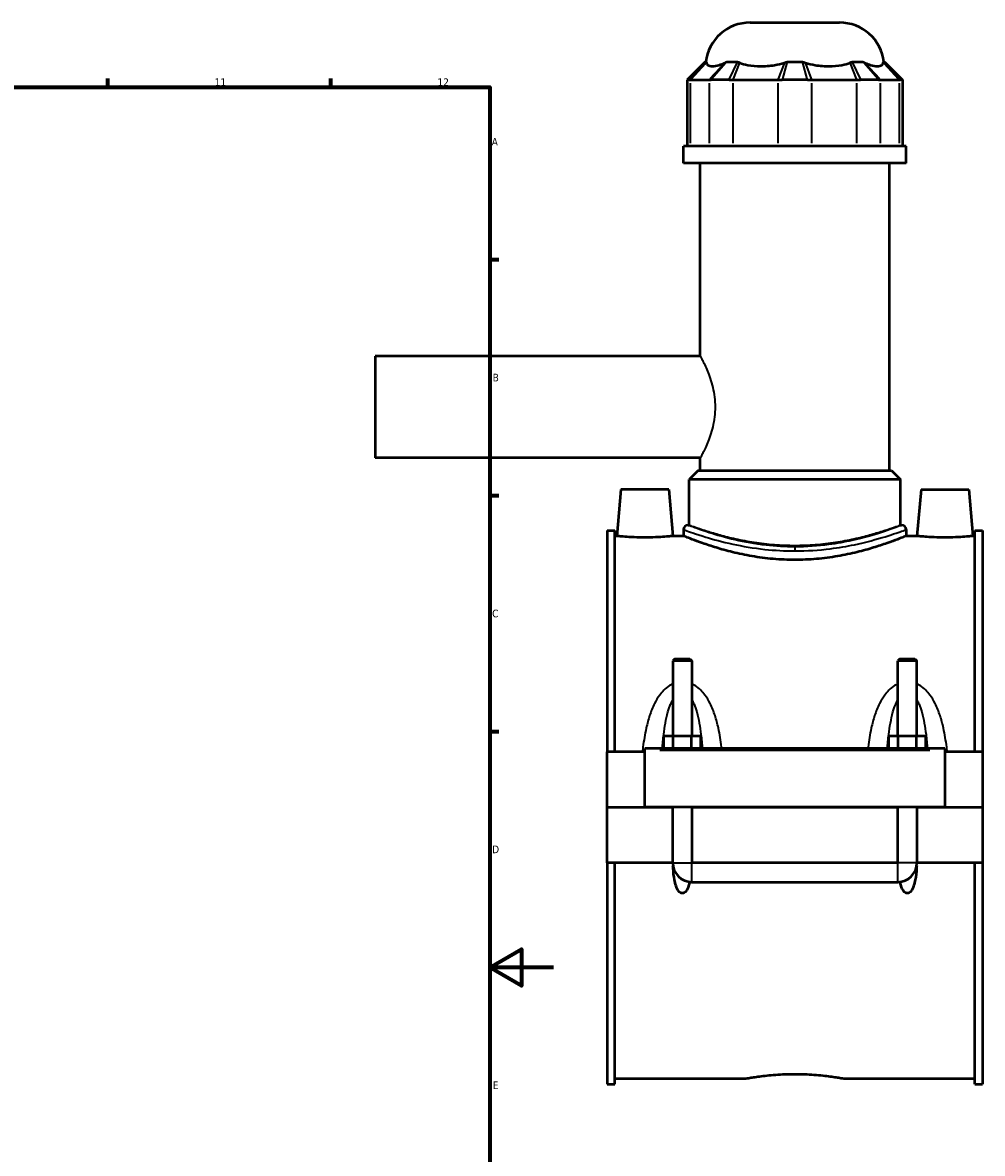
# Model space of a CAD drawing. Header units: millimetres. Extents: x -255 to 976, y -117 to 1166.
# Tile 7 of 9: x 674 to 976, y 238 to 594. Entities that reach past the tile are written whole.
import ezdxf

# ---------------------------------------------------------------- set-up
doc = ezdxf.new("R2010")
doc.units = ezdxf.units.MM
for name, color, linetype, lineweight in [('Border (ANSI)', 7, 'Continuous', 70), ('Visible (ANSI)', 7, 'Continuous', 50), ('Visible Narrow (ANSI)', 7, 'Continuous', 35)]:
    doc.layers.add(name, color=color, linetype=linetype, lineweight=lineweight)
doc.styles.add('Note Text (ANSI)', font='tahoma.ttf')

# ---------------------------------------------------------------- blocks, each defined once
blk = doc.blocks.new('Borders Default Border')
at = {"layer": 'Border (ANSI)'}
for p, q in [((700.83, 574), (700.83, 576.8)), ((770.92, 574), (770.92, 576.8)), ((821, 519.75), (823.8, 519.75)), ((821, 445.5), (823.8, 445.5)), ((821, 371.25), (823.8, 371.25))]:
    blk.add_line(p, q, dxfattribs=at)
at = {"layer": 'Border (ANSI)', "flags": 128}
for points in [[(20, 20), (20, 574), (821, 574), (821, 20), (20, 20)], [(841, 297), (821, 297), (831, 302.77), (831, 291.23), (821, 297)]]:
    blk.add_lwpolyline(points, dxfattribs=at)
at = {"layer": 'Border (ANSI)', "color": 5, "true_color": 0x0000ff, "char_height": 2.4, "attachment_point": 7, "style": 'Note Text (ANSI)'}
for s, insert in [('11', (734.43, 574.4)), ('12', (804.52, 574.4)), ('A', (821.58, 555.68)), ('B', (821.87, 481.43)), ('C', (821.71, 407.13)), ('D', (821.72, 332.93)), ('E', (821.91, 258.68))]:
    blk.add_mtext(s, dxfattribs=dict(at, insert=insert))

msp = doc.modelspace()

# ---------------------------------------------------------------- linework, layer by layer
at = {"layer": 'Visible (ANSI)'}
for p, q in [((902.85, 594.36), (931.04, 594.36)), ((888.7, 581.97), (883.1, 576.37)), ((888.7, 581.97), (889.05, 581.97)), ((895.53, 581.97), (898.92, 581.97)), ((914.55, 581.97), (919.34, 581.97)), ((934.98, 581.97), (938.37, 581.97)), ((944.84, 581.97), (945.19, 581.97)), ((945.19, 581.97), (950.79, 576.37)), ((883.68, 576.37), (883.1, 576.37)), ((883.1, 576.37), (883.1, 555.42)), ((883.68, 576.37), (884.17, 576.37)), ((884.17, 576.37), (889.98, 576.37)), ((889.98, 576.37), (890.6, 576.37)), ((896.25, 576.37), (890.6, 576.37)), ((896.25, 576.37), (897.56, 576.37)), ((897.56, 576.37), (911.59, 576.37)), ((911.59, 576.37), (912.95, 576.37)), ((920.94, 576.37), (912.95, 576.37)), ((920.94, 576.37), (922.31, 576.37)), ((922.31, 576.37), (936.34, 576.37)), ((936.34, 576.37), (937.64, 576.37)), ((943.29, 576.37), (937.64, 576.37)), ((943.29, 576.37), (943.92, 576.37)), ((943.92, 576.37), (949.73, 576.37)), ((949.73, 576.37), (950.21, 576.37)), ((950.79, 576.37), (950.21, 576.37)), ((950.79, 576.37), (950.79, 555.42)), ((951.95, 555.42), (881.95, 555.42)), ((881.95, 550.11), (881.95, 555.42)), ((951.95, 550.11), (951.95, 555.42)), ((951.95, 550.11), (881.95, 550.11)), ((887.2, 489.36), (887.2, 550.11)), ((946.7, 453.36), (946.7, 550.11)), ((784.95, 489.36), (784.95, 457.36)), ((887.2, 489.36), (784.95, 489.36)), ((887.2, 457.36), (784.95, 457.36)), ((887.2, 453.36), (887.2, 457.36)), ((886.5, 453.36), (883.7, 450.56)), ((886.5, 453.36), (947.4, 453.36)), ((947.4, 453.36), (950.2, 450.56)), ((950.2, 450.56), (883.7, 450.56)), ((883.7, 436.17), (883.7, 450.56)), ((950.2, 436.17), (950.2, 450.56)), ((862.25, 447.36), (860.97, 432.76)), ((877.25, 447.36), (862.25, 447.36)), ((877.25, 447.36), (878.53, 432.76)), ((956.65, 447.36), (955.37, 432.76)), ((956.65, 447.36), (971.65, 447.36)), ((971.65, 447.36), (972.93, 432.76)), ((857.95, 434.46), (857.95, 364.86)), ((857.95, 434.46), (860.31, 434.46)), ((860.31, 364.86), (860.31, 434.46)), ((881.95, 434.77), (881.95, 432.76)), ((883.35, 436.17), (883.7, 436.17)), ((950.2, 436.17), (950.55, 436.17)), ((951.95, 434.77), (951.95, 432.76)), ((973.59, 364.86), (973.59, 434.46)), ((973.59, 434.46), (975.95, 434.46)), ((975.95, 434.46), (975.95, 364.86)), ((860.97, 432.76), (860.31, 432.76)), ((881.95, 432.76), (878.53, 432.76)), ((955.37, 432.76), (951.95, 432.76)), ((973.59, 432.76), (972.93, 432.76)), ((879.15, 394.07), (878.55, 393.47)), ((884.55, 393.47), (878.55, 393.47)), ((878.55, 393.47), (878.55, 369.86)), ((879.15, 394.07), (883.95, 394.07)), ((883.95, 394.07), (884.55, 393.47)), ((884.55, 393.47), (884.55, 369.86)), ((949.95, 394.07), (949.35, 393.47)), ((955.35, 393.47), (949.35, 393.47)), ((949.35, 369.86), (949.35, 393.47)), ((949.95, 394.07), (954.75, 394.07)), ((954.75, 394.07), (955.35, 393.47)), ((955.35, 369.86), (955.35, 393.47)), ((875.77, 365.86), (875.77, 369.86)), ((875.77, 369.86), (878.66, 369.86)), ((878.66, 365.86), (878.66, 369.86)), ((878.66, 369.86), (884.43, 369.86)), ((884.43, 365.86), (884.43, 369.86)), ((884.43, 369.86), (887.32, 369.86)), ((887.32, 365.86), (887.32, 369.86)), ((946.57, 365.86), (946.57, 369.86)), ((946.57, 369.86), (949.46, 369.86)), ((949.46, 365.86), (949.46, 369.86)), ((949.46, 369.86), (955.23, 369.86)), ((955.23, 365.86), (955.23, 369.86)), ((955.23, 369.86), (958.12, 369.86)), ((958.12, 365.86), (958.12, 369.86)), ((869.75, 364.86), (857.95, 364.86)), ((857.95, 347.41), (857.95, 364.86)), ((869.75, 365.36), (869.75, 365.86)), ((964.15, 365.86), (869.75, 365.86)), ((869.75, 347.41), (869.75, 365.36)), ((964.15, 365.86), (964.15, 365.36)), ((964.15, 365.36), (964.15, 347.41)), ((975.95, 364.86), (964.15, 364.86)), ((975.95, 364.86), (975.95, 347.41)), ((857.95, 347.41), (869.75, 347.41)), ((857.95, 329.86), (857.95, 347.31)), ((878.55, 347.31), (857.95, 347.31)), ((964.15, 347.41), (869.75, 347.41)), ((878.55, 347.41), (878.55, 347.31)), ((878.55, 329.86), (878.55, 347.31)), ((884.55, 347.41), (884.55, 347.31)), ((949.35, 347.31), (884.55, 347.31)), ((884.55, 347.31), (884.55, 329.86)), ((949.35, 347.31), (949.35, 347.41)), ((949.35, 329.86), (949.35, 347.31)), ((955.35, 347.31), (955.35, 347.41)), ((975.95, 347.31), (955.35, 347.31)), ((955.35, 347.31), (955.35, 329.86)), ((964.15, 347.41), (975.95, 347.41)), ((975.95, 347.31), (975.95, 329.86)), ((878.55, 329.86), (857.95, 329.86)), ((857.95, 329.86), (857.95, 260.25)), ((860.31, 260.25), (860.31, 329.86)), ((949.35, 329.86), (884.55, 329.86)), ((975.95, 329.86), (955.35, 329.86)), ((973.59, 260.25), (973.59, 329.86)), ((975.95, 329.86), (975.95, 260.25)), ((884.55, 323.86), (949.35, 323.86)), ((857.95, 260.25), (860.31, 260.25)), ((901.27, 261.96), (860.31, 261.96)), ((973.59, 261.96), (932.63, 261.96)), ((973.59, 260.25), (975.95, 260.25))]:
    msp.add_line(p, q, dxfattribs=at)
for centre, radius, start, end in [((902.85, 580.36), 14, 90, 173.3964), ((931.04, 580.36), 14, 6.6036, 90), ((883.35, 434.77), 1.4, 90, 180), ((950.55, 434.77), 1.4, 0, 90), ((884.55, 329.86), 6, 180, 270), ((949.35, 329.86), 6, 270, 0)]:
    msp.add_arc(centre, radius, start, end, dxfattribs=at)
for points in [[(889.05, 581.97), (889.07, 581.9), (889.09, 581.82), (889.12, 581.73)], [(894.93, 581.73), (895.13, 581.82), (895.33, 581.9), (895.53, 581.97)], [(898.92, 581.97), (899.15, 581.9), (899.38, 581.82), (899.61, 581.73)], [(913.64, 581.73), (913.95, 581.82), (914.25, 581.9), (914.55, 581.97)], [(919.34, 581.97), (919.65, 581.9), (919.95, 581.82), (920.25, 581.73)], [(934.29, 581.73), (934.52, 581.82), (934.75, 581.9), (934.98, 581.97)], [(938.37, 581.97), (938.57, 581.9), (938.77, 581.82), (938.96, 581.73)], [(944.78, 581.73), (944.8, 581.82), (944.83, 581.9), (944.84, 581.97)]]:
    msp.add_open_spline(points, degree=3, dxfattribs=at)
for points, knots in [([(889.12, 581.73), (889.21, 581.43), (889.37, 581.18), (889.95, 580.73), (890.44, 580.61), (891, 580.61), (891.55, 580.61), (892.27, 580.73), (893.66, 581.18), (894.29, 581.43), (894.93, 581.73)], [-0.735013, -0.735013, -0.735013, -0.735013, -0.434677, -0.434677, 0, 0, 0, 0.434677, 0.434677, 0.735013, 0.735013, 0.735013, 0.735013]), ([(899.61, 581.73), (900.38, 581.43), (901.23, 581.18), (903.45, 580.73), (904.86, 580.61), (906.2, 580.61), (907.54, 580.61), (909.04, 580.73), (911.6, 581.18), (912.64, 581.43), (913.64, 581.73)], [-0.735013, -0.735013, -0.735013, -0.735013, -0.434677, -0.434677, 0, 0, 0, 0.434677, 0.434677, 0.735013, 0.735013, 0.735013, 0.735013]), ([(920.25, 581.73), (921.25, 581.43), (922.3, 581.18), (924.86, 580.73), (926.36, 580.61), (927.7, 580.61), (929.04, 580.61), (930.45, 580.73), (932.66, 581.18), (933.52, 581.43), (934.29, 581.73)], [-0.735013, -0.735013, -0.735013, -0.735013, -0.434677, -0.434677, 0, 0, 0, 0.434677, 0.434677, 0.735013, 0.735013, 0.735013, 0.735013]), ([(938.96, 581.73), (939.61, 581.43), (940.23, 581.18), (941.63, 580.73), (942.35, 580.61), (942.9, 580.61), (943.45, 580.61), (943.95, 580.73), (944.52, 581.18), (944.69, 581.43), (944.78, 581.73)], [-0.735013, -0.735013, -0.735013, -0.735013, -0.434677, -0.434677, 0, 0, 0, 0.434677, 0.434677, 0.735013, 0.735013, 0.735013, 0.735013]), ([(869.75, 432.3), (868.64, 432.3), (867.46, 432.32), (865.3, 432.41), (864.31, 432.47), (862.76, 432.59), (862.08, 432.65), (861.19, 432.73), (860.97, 432.76), (860.97, 432.76)], [2.653097, 2.653097, 2.653097, 2.653097, 2.984908, 2.984908, 3.316719, 3.316719, 3.648183, 3.648183, 3.979646, 3.979646, 3.979646, 3.979646]), ([(878.53, 432.76), (878.53, 432.76), (878.31, 432.73), (877.41, 432.65), (876.74, 432.59), (875.18, 432.47), (874.2, 432.41), (872.03, 432.32), (870.85, 432.3), (869.75, 432.3)], [6.632744, 6.632744, 6.632744, 6.632744, 6.964207, 6.964207, 7.295671, 7.295671, 7.627482, 7.627482, 7.959292, 7.959292, 7.959292, 7.959292]), ([(916.95, 425.25), (914.72, 425.25), (912.43, 425.35), (907.88, 425.75), (905.63, 426.04), (901.33, 426.78), (899.27, 427.21), (895.48, 428.14), (893.74, 428.63), (890.66, 429.56), (889.21, 430.04), (886.65, 430.93), (885.54, 431.34), (883.74, 432.03), (883.06, 432.3), (882.16, 432.67), (881.95, 432.76), (881.95, 432.76)], [0, 0, 0, 0, 0.66821, 0.66821, 1.336419, 1.336419, 2.004629, 2.004629, 2.672839, 2.672839, 3.340297, 3.340297, 4.007756, 4.007756, 4.675214, 4.675214, 5.342673, 5.342673, 5.342673, 5.342673]), ([(951.95, 432.76), (951.95, 432.76), (951.73, 432.67), (950.83, 432.3), (950.15, 432.03), (948.36, 431.34), (947.24, 430.93), (944.68, 430.04), (943.23, 429.56), (940.16, 428.63), (938.42, 428.14), (934.62, 427.21), (932.57, 426.78), (928.26, 426.04), (926.01, 425.75), (921.47, 425.35), (919.18, 425.25), (916.95, 425.25)], [16.028018, 16.028018, 16.028018, 16.028018, 16.695477, 16.695477, 17.362935, 17.362935, 18.030394, 18.030394, 18.697852, 18.697852, 19.366062, 19.366062, 20.034272, 20.034272, 20.702482, 20.702482, 21.370691, 21.370691, 21.370691, 21.370691]), ([(964.15, 432.3), (963.04, 432.3), (961.86, 432.32), (959.7, 432.41), (958.71, 432.47), (957.16, 432.59), (956.48, 432.65), (955.59, 432.73), (955.37, 432.76), (955.37, 432.76)], [0, 0, 0, 0, 0.331811, 0.331811, 0.663621, 0.663621, 0.995085, 0.995085, 1.326549, 1.326549, 1.326549, 1.326549]), ([(972.93, 432.76), (972.93, 432.76), (972.71, 432.73), (971.81, 432.65), (971.14, 432.59), (969.58, 432.47), (968.6, 432.41), (966.43, 432.32), (965.25, 432.3), (964.15, 432.3)], [3.979646, 3.979646, 3.979646, 3.979646, 4.31111, 4.31111, 4.642574, 4.642574, 4.974384, 4.974384, 5.306195, 5.306195, 5.306195, 5.306195]), ([(883.88, 323.89), (883.78, 323.48), (883.67, 323.05), (883.31, 322.01), (883.04, 321.4), (882.5, 320.76), (882.34, 320.6), (882.06, 320.43), (881.96, 320.38), (881.76, 320.32), (881.65, 320.3), (881.44, 320.3), (881.34, 320.32), (881.13, 320.38), (881.03, 320.43), (880.75, 320.6), (880.59, 320.76), (880.06, 321.4), (879.79, 322.01), (879.35, 323.27), (879.19, 323.94), (878.86, 325.71), (878.73, 326.94), (878.63, 328.48), (878.62, 328.75), (878.61, 329.02)], [1.538777, 1.538777, 1.538777, 1.538777, 1.664879, 1.664879, 1.858649, 1.858649, 1.922542, 1.922542, 1.954489, 1.954489, 1.986436, 1.986436, 2.018382, 2.018382, 2.050329, 2.050329, 2.114222, 2.114222, 2.307992, 2.307992, 2.501762, 2.501762, 2.869539, 2.869539, 2.946483, 2.946483, 2.946483, 2.946483]), ([(955.29, 329.02), (955.28, 328.75), (955.26, 328.48), (955.17, 326.94), (955.04, 325.71), (954.7, 323.94), (954.54, 323.27), (954.11, 322.01), (953.84, 321.4), (953.3, 320.76), (953.14, 320.6), (952.86, 320.43), (952.76, 320.38), (952.56, 320.32), (952.45, 320.3), (952.24, 320.3), (952.14, 320.32), (951.93, 320.38), (951.83, 320.43), (951.55, 320.6), (951.39, 320.76), (950.86, 321.4), (950.59, 322.01), (950.23, 323.05), (950.11, 323.48), (950.01, 323.89)], [1.026388, 1.026388, 1.026388, 1.026388, 1.103332, 1.103332, 1.471109, 1.471109, 1.664879, 1.664879, 1.858649, 1.858649, 1.922542, 1.922542, 1.954489, 1.954489, 1.986436, 1.986436, 2.018382, 2.018382, 2.050329, 2.050329, 2.114222, 2.114222, 2.307992, 2.307992, 2.434094, 2.434094, 2.434094, 2.434094]), ([(901.27, 261.96), (901.27, 261.96), (901.36, 261.97), (901.76, 262.05), (902.06, 262.1), (902.86, 262.24), (903.36, 262.32), (904.51, 262.49), (905.17, 262.59), (906.56, 262.77), (907.34, 262.86), (909.05, 263.04), (909.98, 263.12), (911.91, 263.26), (912.91, 263.32), (914.94, 263.39), (915.96, 263.41), (916.95, 263.41)], [7.105094, 7.105094, 7.105094, 7.105094, 7.401134, 7.401134, 7.697174, 7.697174, 7.993213, 7.993213, 8.289253, 8.289253, 8.585305, 8.585305, 8.881356, 8.881356, 9.177407, 9.177407, 9.473459, 9.473459, 9.473459, 9.473459]), ([(916.95, 263.41), (917.93, 263.41), (918.95, 263.39), (920.98, 263.32), (921.99, 263.26), (923.92, 263.12), (924.85, 263.04), (926.56, 262.86), (927.34, 262.77), (928.73, 262.59), (929.38, 262.49), (930.53, 262.32), (931.03, 262.24), (931.83, 262.1), (932.14, 262.05), (932.53, 261.97), (932.63, 261.96), (932.63, 261.96)], [0, 0, 0, 0, 0.296051, 0.296051, 0.592103, 0.592103, 0.888154, 0.888154, 1.184206, 1.184206, 1.480246, 1.480246, 1.776285, 1.776285, 2.072325, 2.072325, 2.368365, 2.368365, 2.368365, 2.368365])]:
    msp.add_open_spline(points, degree=3, knots=knots, dxfattribs=at)
at = {"layer": 'Visible Narrow (ANSI)'}
for p, q in [((883.95, 576.65), (888.78, 581.69)), ((884.41, 576.63), (888.87, 581.46)), ((894.68, 581.46), (890.23, 576.63)), ((895.28, 581.69), (890.85, 576.65)), ((896.38, 576.65), (898.78, 581.69)), ((897.66, 576.63), (899.5, 581.46)), ((913.54, 581.46), (911.69, 576.63)), ((914.47, 581.69), (913.03, 576.65)), ((920.86, 576.65), (919.42, 581.69)), ((922.2, 576.63), (920.36, 581.46)), ((934.39, 581.46), (936.24, 576.63)), ((935.11, 581.69), (937.51, 576.65)), ((943.05, 576.65), (938.62, 581.69)), ((943.67, 576.63), (939.21, 581.46)), ((945.03, 581.46), (949.48, 576.63)), ((945.11, 581.69), (949.94, 576.65)), ((884.17, 556.46), (884.17, 575.32)), ((889.98, 575.32), (889.98, 556.46)), ((897.56, 556.46), (897.56, 575.32)), ((911.59, 575.32), (911.59, 556.46)), ((922.31, 556.46), (922.31, 575.32)), ((936.34, 575.32), (936.34, 556.46)), ((943.92, 556.46), (943.92, 575.32)), ((949.73, 575.32), (949.73, 556.46)), ((916.95, 429.32), (916.95, 428.14)), ((874.47, 365.36), (959.43, 365.36)), ((878.58, 329.86), (884.51, 329.86)), ((884.55, 323.89), (884.55, 329.82)), ((949.35, 323.89), (949.35, 329.82)), ((955.31, 329.86), (949.38, 329.86))]:
    msp.add_line(p, q, dxfattribs=at)
for points, knots in [([(887.2, 489.36), (887.2, 489.36), (887.25, 489.26), (887.47, 488.84), (887.64, 488.53), (888.06, 487.7), (888.31, 487.19), (888.85, 486.03), (889.15, 485.37), (890.01, 483.27), (890.65, 481.5), (891.35, 478.56), (891.54, 477.53), (891.8, 475.44), (891.87, 474.39), (891.87, 473.36)], [7.407782, 7.407782, 7.407782, 7.407782, 7.715849, 7.715849, 8.023916, 8.023916, 8.331983, 8.331983, 8.64005, 8.64005, 9.258546, 9.258546, 9.567794, 9.567794, 9.877043, 9.877043, 9.877043, 9.877043]), ([(891.87, 473.36), (891.87, 472.33), (891.8, 471.27), (891.54, 469.18), (891.35, 468.15), (890.65, 465.21), (890.01, 463.44), (889.15, 461.35), (888.85, 460.69), (888.31, 459.52), (888.06, 459.01), (887.64, 458.19), (887.47, 457.87), (887.25, 457.46), (887.2, 457.36), (887.2, 457.36)], [0, 0, 0, 0, 0.309248, 0.309248, 0.618496, 0.618496, 1.236993, 1.236993, 1.54506, 1.54506, 1.853127, 1.853127, 2.161194, 2.161194, 2.469261, 2.469261, 2.469261, 2.469261]), ([(881.95, 434.77), (881.95, 434.77), (882.14, 434.7), (883.5, 434.2), (885.72, 433.4), (891.25, 431.72), (894.13, 430.92), (900.49, 429.54), (903.92, 428.95), (910.59, 428.24), (913.77, 428.06), (916.95, 428.06)], [-16.011047, -16.011047, -16.011047, -16.011047, -15.397512, -15.397512, -13.8386, -13.8386, -12.682248, -12.682248, -11.591107, -11.591107, -10.674026, -10.674026, -10.674026, -10.674026]), ([(916.95, 429.35), (913.89, 429.35), (910.84, 429.53), (904.44, 430.25), (901.14, 430.86), (895.04, 432.26), (892.28, 433.07), (886.97, 434.78), (884.84, 435.6), (883.53, 436.1), (883.35, 436.17), (883.35, 436.17)], [10.674026, 10.674026, 10.674026, 10.674026, 11.591107, 11.591107, 12.682248, 12.682248, 13.8386, 13.8386, 15.397512, 15.397512, 16.011047, 16.011047, 16.011047, 16.011047]), ([(916.95, 429.71), (914.84, 429.71), (912.66, 429.8), (908.35, 430.13), (906.21, 430.39), (902.12, 431.01), (900.17, 431.39), (896.56, 432.18), (894.9, 432.6), (891.97, 433.41), (890.6, 433.82), (888.16, 434.59), (887.1, 434.95), (885.4, 435.55), (884.75, 435.78), (883.9, 436.1), (883.7, 436.17), (883.7, 436.17)], [0, 0, 0, 0, 0.633221, 0.633221, 1.266441, 1.266441, 1.899662, 1.899662, 2.532882, 2.532882, 3.165621, 3.165621, 3.798361, 3.798361, 4.4311, 4.4311, 5.063839, 5.063839, 5.063839, 5.063839]), ([(950.55, 436.17), (950.54, 436.17), (950.24, 436.05), (948.61, 435.43), (946.76, 434.73), (941.74, 433.1), (938.56, 432.16), (932.66, 430.86), (930.22, 430.41), (924.23, 429.61), (920.59, 429.35), (916.95, 429.35)], [26.68507, 26.68507, 26.68507, 26.68507, 27.475687, 27.475687, 28.793543, 28.793543, 30.110228, 30.110228, 30.927705, 30.927705, 32.022077, 32.022077, 32.022077, 32.022077]), ([(950.2, 436.17), (950.2, 436.17), (949.99, 436.1), (949.14, 435.78), (948.49, 435.55), (946.79, 434.95), (945.73, 434.59), (943.3, 433.82), (941.92, 433.41), (938.99, 432.6), (937.34, 432.18), (933.73, 431.39), (931.77, 431.01), (927.68, 430.39), (925.55, 430.13), (921.23, 429.8), (919.06, 429.71), (916.95, 429.71)], [15.191517, 15.191517, 15.191517, 15.191517, 15.824256, 15.824256, 16.456995, 16.456995, 17.089734, 17.089734, 17.722474, 17.722474, 18.355694, 18.355694, 18.988915, 18.988915, 19.622135, 19.622135, 20.255356, 20.255356, 20.255356, 20.255356]), ([(916.95, 428.06), (920.74, 428.06), (924.53, 428.31), (930.77, 429.1), (933.31, 429.54), (939.46, 430.83), (942.77, 431.75), (948.01, 433.36), (949.93, 434.04), (951.62, 434.65), (951.94, 434.77), (951.95, 434.77)], [-32.022077, -32.022077, -32.022077, -32.022077, -30.927705, -30.927705, -30.110228, -30.110228, -28.793543, -28.793543, -27.475687, -27.475687, -26.68507, -26.68507, -26.68507, -26.68507]), ([(878.55, 386.22), (878.2, 386.06), (877.86, 385.88), (876.88, 385.27), (876.28, 384.77), (875.26, 383.76), (874.83, 383.25), (873.82, 381.89), (873.28, 380.99), (872.2, 378.84), (871.69, 377.56), (870.84, 374.97), (870.5, 373.66), (869.76, 370.37), (869.43, 368.36), (869.11, 365.84), (869.05, 365.35), (869, 364.86)], [-2.948938, -2.948938, -2.948938, -2.948938, -2.833737, -2.833737, -2.599925, -2.599925, -2.3991, -2.3991, -2.086463, -2.086463, -1.680034, -1.680034, -1.286503, -1.286503, -0.707499, -0.707499, -0.567617, -0.567617, -0.567617, -0.567617]), ([(893.98, 365.86), (893.96, 366.02), (893.94, 366.17), (893.66, 368.36), (893.33, 370.37), (892.6, 373.66), (892.25, 374.97), (891.4, 377.56), (890.9, 378.84), (889.81, 380.99), (889.28, 381.89), (888.26, 383.25), (887.83, 383.76), (886.81, 384.77), (886.21, 385.27), (885.23, 385.88), (884.9, 386.06), (884.55, 386.22)], [-5.855878, -5.855878, -5.855878, -5.855878, -5.810647, -5.810647, -5.231644, -5.231644, -4.838113, -4.838113, -4.431684, -4.431684, -4.119046, -4.119046, -3.918222, -3.918222, -3.68441, -3.68441, -3.569209, -3.569209, -3.569209, -3.569209]), ([(949.35, 386.22), (949, 386.06), (948.66, 385.88), (947.68, 385.27), (947.08, 384.77), (946.06, 383.76), (945.63, 383.25), (944.62, 381.89), (944.08, 380.99), (943, 378.84), (942.49, 377.56), (941.64, 374.97), (941.3, 373.66), (940.56, 370.37), (940.23, 368.36), (939.95, 366.17), (939.93, 366.02), (939.92, 365.86)], [-2.948988, -2.948988, -2.948988, -2.948988, -2.833787, -2.833787, -2.599975, -2.599975, -2.39915, -2.39915, -2.086513, -2.086513, -1.680084, -1.680084, -1.286554, -1.286554, -0.707552, -0.707552, -0.662319, -0.662319, -0.662319, -0.662319]), ([(964.9, 364.86), (964.84, 365.35), (964.78, 365.84), (964.46, 368.36), (964.13, 370.37), (963.4, 373.66), (963.05, 374.97), (962.2, 377.56), (961.7, 378.84), (960.61, 380.99), (960.08, 381.89), (959.06, 383.25), (958.63, 383.76), (957.61, 384.77), (957.01, 385.27), (956.03, 385.88), (955.7, 386.06), (955.35, 386.22)], [-5.95058, -5.95058, -5.95058, -5.95058, -5.810696, -5.810696, -5.231693, -5.231693, -4.838164, -4.838164, -4.431735, -4.431735, -4.119097, -4.119097, -3.918272, -3.918272, -3.68446, -3.68446, -3.569259, -3.569259, -3.569259, -3.569259]), ([(875.23, 365.86), (875.35, 367.35), (875.5, 368.83), (875.83, 371.5), (876.01, 372.7), (876.45, 375.08), (876.71, 376.26), (877.27, 378.23), (877.55, 379.06), (878.08, 380.31), (878.3, 380.78), (878.54, 381.21), (878.55, 381.21), (878.55, 381.22)], [0.819483, 0.819483, 0.819483, 0.819483, 1.286503, 1.286503, 1.680034, 1.680034, 2.086463, 2.086463, 2.3991, 2.3991, 2.599925, 2.599925, 2.60173, 2.60173, 2.60173, 2.60173]), ([(884.55, 381.22), (884.55, 381.21), (884.55, 381.21), (884.8, 380.78), (885.02, 380.31), (885.55, 379.06), (885.82, 378.23), (886.38, 376.26), (886.64, 375.08), (887.08, 372.7), (887.26, 371.5), (887.6, 368.83), (887.75, 367.35), (887.87, 365.86)], [3.916416, 3.916416, 3.916416, 3.916416, 3.918222, 3.918222, 4.119046, 4.119046, 4.431684, 4.431684, 4.838113, 4.838113, 5.231644, 5.231644, 5.698664, 5.698664, 5.698664, 5.698664]), ([(946.03, 365.86), (946.15, 367.35), (946.3, 368.83), (946.63, 371.5), (946.81, 372.7), (947.25, 375.08), (947.51, 376.26), (948.07, 378.23), (948.35, 379.06), (948.88, 380.31), (949.1, 380.78), (949.34, 381.21), (949.35, 381.21), (949.35, 381.22)], [0.819533, 0.819533, 0.819533, 0.819533, 1.286554, 1.286554, 1.680084, 1.680084, 2.086513, 2.086513, 2.39915, 2.39915, 2.599975, 2.599975, 2.601781, 2.601781, 2.601781, 2.601781]), ([(955.35, 381.22), (955.35, 381.21), (955.35, 381.21), (955.6, 380.78), (955.82, 380.31), (956.35, 379.06), (956.62, 378.23), (957.18, 376.26), (957.44, 375.08), (957.88, 372.7), (958.06, 371.5), (958.4, 368.83), (958.55, 367.35), (958.67, 365.86)], [3.916467, 3.916467, 3.916467, 3.916467, 3.918272, 3.918272, 4.119097, 4.119097, 4.431735, 4.431735, 4.838164, 4.838164, 5.231693, 5.231693, 5.698714, 5.698714, 5.698714, 5.698714])]:
    msp.add_open_spline(points, degree=3, knots=knots, dxfattribs=at)

# ---------------------------------------------------------------- block references
msp.add_blockref('Borders Default Border', (0, 0))

doc.saveas('drawing.dxf')
